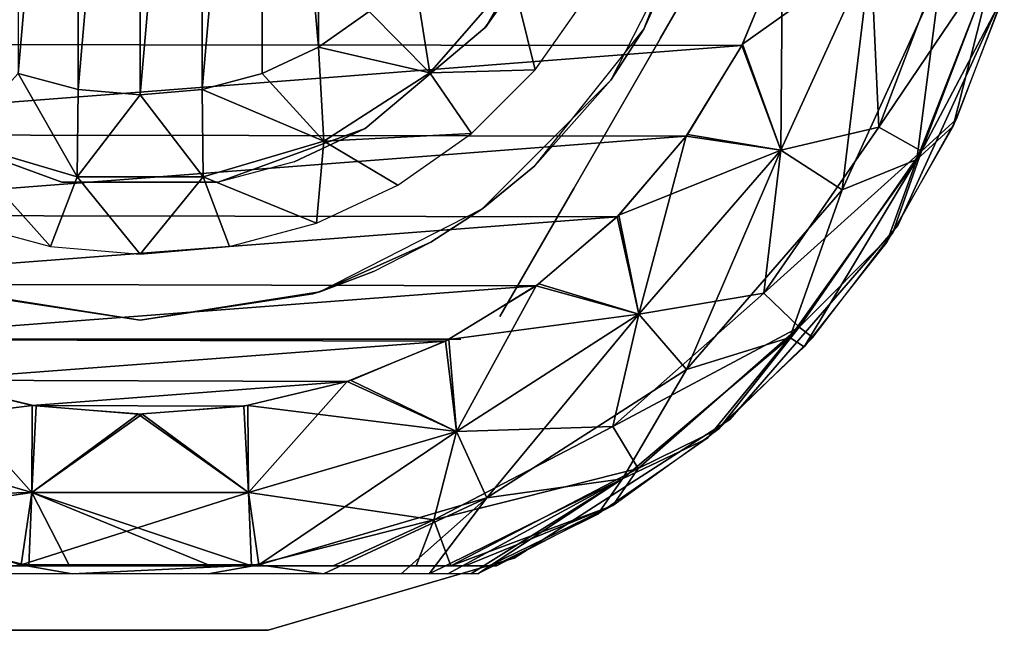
# Model space of a CAD drawing. Header units: millimetres. Extents: x -12 to 12, y -11.9 to 11.9.
# Tile 3 of 4: x -1.6 to 11.5, y -11.9 to -3.7. Entities that reach past the tile are written whole.
import ezdxf

# ---------------------------------------------------------------- set-up
doc = ezdxf.new("R2010")
doc.units = ezdxf.units.MM
doc.header["$LTSCALE"] = 101.851852
for name, color, linetype in [('1', 7, 'CONTINUOUS'), ('11', 7, 'CONTINUOUS'), ('12', 7, 'CONTINUOUS'), ('15', 7, 'CONTINUOUS'), ('17', 7, 'CONTINUOUS'), ('19', 7, 'CONTINUOUS'), ('20', 7, 'CONTINUOUS'), ('21', 7, 'CONTINUOUS'), ('3', 7, 'CONTINUOUS'), ('5', 7, 'CONTINUOUS'), ('7', 7, 'CONTINUOUS')]:
    doc.layers.add(name, color=color, linetype=linetype)

msp = doc.modelspace()

# ---------------------------------------------------------------- linework, layer by layer
at = {"layer": '1', "color": 3, "linetype": 'Continuous'}
for points in [[(-4.75, -11.02, 14.5), (4.219, -11.02, 12.5), (-4.652, -11.02, 14.978), (-4.75, -11.02, 14.5)], [(-4.75, -11.02, 12.5), (4.219, -11.02, 12.5), (-4.75, -11.02, 14.5), (-4.75, -11.02, 12.5)], [(-4.652, -11.02, 14.978), (4.219, -11.02, 12.5), (-4.329, -11.02, 15.467), (-4.652, -11.02, 14.978)], [(-4.329, -11.02, 15.467), (4.219, -11.02, 12.5), (-4.139, -11.02, 15.648), (-4.329, -11.02, 15.467)], [(-4.139, -11.02, 15.648), (4.219, -11.02, 12.5), (-3.677, -11.02, 15.967), (-4.139, -11.02, 15.648)], [(-3.677, -11.02, 15.967), (4.219, -11.02, 12.5), (-2.574, -11.02, 16.406), (-3.677, -11.02, 15.967)], [(-2.574, -11.02, 16.406), (4.219, -11.02, 12.5), (-1.484, -11.02, 16.623), (-2.574, -11.02, 16.406)], [(-1.484, -11.02, 16.623), (4.219, -11.02, 12.5), (-0.941, -11.02, 16.681), (-1.484, -11.02, 16.623)], [(-0.941, -11.02, 16.681), (4.219, -11.02, 12.5), (0.941, -11.02, 16.681), (-0.941, -11.02, 16.681)], [(0.941, -11.02, 16.681), (4.219, -11.02, 12.5), (1.484, -11.02, 16.623), (0.941, -11.02, 16.681)], [(1.484, -11.02, 16.623), (4.219, -11.02, 12.5), (2.574, -11.02, 16.406), (1.484, -11.02, 16.623)], [(2.574, -11.02, 16.406), (4.219, -11.02, 12.5), (3.677, -11.02, 15.967), (2.574, -11.02, 16.406)], [(3.677, -11.02, 15.967), (4.219, -11.02, 12.5), (4.139, -11.02, 15.648), (3.677, -11.02, 15.967)], [(4.139, -11.02, 15.648), (4.219, -11.02, 12.5), (4.329, -11.02, 15.467), (4.139, -11.02, 15.648)], [(4.329, -11.02, 15.467), (4.219, -11.02, 12.5), (4.449, -11.02, 12.519), (4.329, -11.02, 15.467)], [(4.609, -11.02, 12.562), (4.329, -11.02, 15.467), (4.449, -11.02, 12.519), (4.609, -11.02, 12.562)], [(4.652, -11.02, 14.978), (4.329, -11.02, 15.467), (4.609, -11.02, 12.562), (4.652, -11.02, 14.978)], [(4.713, -11.02, 12.625), (4.652, -11.02, 14.978), (4.609, -11.02, 12.562), (4.713, -11.02, 12.625)], [(4.75, -11.02, 12.7), (4.652, -11.02, 14.978), (4.713, -11.02, 12.625), (4.75, -11.02, 12.7)], [(4.75, -11.02, 14.5), (4.652, -11.02, 14.978), (4.75, -11.02, 12.7), (4.75, -11.02, 14.5)]]:
    msp.add_3dface(points, dxfattribs=at)
at = {"layer": '11', "color": 8, "linetype": 'Continuous', "true_color": 0x787878}
for points in [[(-0.003, -8, 24.987), (-2.303, -8, 26.9), (-2.303, -8, 25.1), (-0.003, -8, 24.987)], [(0.003, -8, 27.013), (-2.303, -8, 26.9), (-0.003, -8, 24.987), (0.003, -8, 27.013)], [(2.303, -8, 25.1), (0.003, -8, 27.013), (-0.003, -8, 24.987), (2.303, -8, 25.1)], [(2.303, -8, 26.9), (0.003, -8, 27.013), (2.303, -8, 25.1), (2.303, -8, 26.9)], [(4.272, -8, 25.1), (2.303, -8, 26.9), (2.303, -8, 25.1), (4.272, -8, 25.1)], [(4.272, -8, 26.9), (2.303, -8, 26.9), (4.272, -8, 25.1), (4.272, -8, 26.9)]]:
    msp.add_3dface(points, dxfattribs=at)
at = {"layer": '12', "color": 8, "linetype": 'Continuous', "true_color": 0x787878}
for points in [[(8.08, -2.006, 25.1), (6.93, -3.997, 27.013), (6.927, -4.002, 24.987), (8.08, -2.006, 25.1)], [(8.08, -2.006, 26.9), (6.93, -3.997, 27.013), (8.08, -2.006, 25.1), (8.08, -2.006, 26.9)], [(6.93, -3.997, 27.013), (5.777, -5.994, 26.9), (6.927, -4.002, 24.987), (6.93, -3.997, 27.013)], [(6.927, -4.002, 24.987), (5.777, -5.994, 26.9), (5.777, -5.994, 25.1), (6.927, -4.002, 24.987)], [(4.792, -7.7, 26.9), (4.792, -7.7, 25.1), (5.777, -5.994, 25.1), (4.792, -7.7, 26.9)], [(5.777, -5.994, 26.9), (4.792, -7.7, 26.9), (5.777, -5.994, 25.1), (5.777, -5.994, 26.9)]]:
    msp.add_3dface(points, dxfattribs=at)
at = {"layer": '15', "color": 8, "linetype": 'Continuous', "true_color": 0x787878}
for points in [[(7.56, -1.706, 27.5), (7.371, -2.395, 32.5), (6.712, -3.875, 27.5), (7.56, -1.706, 27.5)], [(7.371, -2.395, 32.5), (6.27, -4.555, 32.5), (6.712, -3.875, 27.5), (7.371, -2.395, 32.5)], [(6.712, -3.875, 27.5), (6.27, -4.555, 32.5), (5.257, -5.694, 27.5), (6.712, -3.875, 27.5)], [(6.27, -4.555, 32.5), (4.555, -6.27, 32.5), (5.257, -5.694, 27.5), (6.27, -4.555, 32.5)], [(5.257, -5.694, 27.5), (4.555, -6.27, 32.5), (4.594, -6.241, 27.5), (5.257, -5.694, 27.5)], [(4.555, -6.27, 32.5), (2.395, -7.371, 32.5), (3.875, -6.712, 27.5), (4.555, -6.27, 32.5)], [(4.594, -6.241, 27.5), (4.555, -6.27, 32.5), (3.875, -6.712, 27.5), (4.594, -6.241, 27.5)], [(3.875, -6.712, 27.5), (2.395, -7.371, 32.5), (3.108, -7.1, 27.5), (3.875, -6.712, 27.5)], [(3.108, -7.1, 27.5), (2.395, -7.371, 32.5), (2.303, -7.4, 27.5), (3.108, -7.1, 27.5)], [(0, -7.75, 32.5), (-2.395, -7.371, 32.5), (0, -7.75, 27.5), (0, -7.75, 32.5)], [(0, -7.75, 27.5), (-2.395, -7.371, 32.5), (-2.303, -7.4, 27.5), (0, -7.75, 27.5)], [(2.395, -7.371, 32.5), (0, -7.75, 32.5), (2.303, -7.4, 27.5), (2.395, -7.371, 32.5)], [(2.303, -7.4, 27.5), (0, -7.75, 32.5), (0, -7.75, 27.5), (2.303, -7.4, 27.5)]]:
    msp.add_3dface(points, dxfattribs=at)
at = {"layer": '17', "color": 8, "linetype": 'Continuous', "true_color": 0x787878}
for points in [[(3.638, -3.055, 35.5), (3.052, -3.64, 35.5), (3.862, -4.457, 35.272), (3.638, -3.055, 35.5)], [(4.962, -3.189, 35.272), (3.638, -3.055, 35.5), (3.862, -4.457, 35.272), (4.962, -3.189, 35.272)], [(4.962, -3.189, 35.272), (3.862, -4.457, 35.272), (5.264, -4.417, 34.621), (4.962, -3.189, 35.272)], [(5.951, -3.436, 34.621), (4.962, -3.189, 35.272), (5.264, -4.417, 34.621), (5.951, -3.436, 34.621)], [(3.052, -3.64, 35.5), (2.375, -4.114, 35.5), (3.862, -4.457, 35.272), (3.052, -3.64, 35.5)], [(2.375, -4.114, 35.5), (1.626, -4.463, 35.5), (2.45, -5.365, 35.272), (2.375, -4.114, 35.5)], [(3.862, -4.457, 35.272), (2.375, -4.114, 35.5), (2.45, -5.365, 35.272), (3.862, -4.457, 35.272)], [(3.862, -4.457, 35.272), (2.45, -5.365, 35.272), (4.417, -5.264, 34.621), (3.862, -4.457, 35.272)], [(5.264, -4.417, 34.621), (3.862, -4.457, 35.272), (4.417, -5.264, 34.621), (5.264, -4.417, 34.621)], [(-0.839, -5.838, 35.272), (-1.625, -4.463, 35.5), (-2.45, -5.365, 35.272), (-0.839, -5.838, 35.272)], [(-0.823, -4.678, 35.5), (-1.625, -4.463, 35.5), (-0.839, -5.838, 35.272), (-0.823, -4.678, 35.5)], [(1.626, -4.463, 35.5), (0.827, -4.677, 35.5), (2.45, -5.365, 35.272), (1.626, -4.463, 35.5)], [(0.002, -4.75, 35.5), (-0.823, -4.678, 35.5), (-0.839, -5.838, 35.272), (0.002, -4.75, 35.5)], [(0.827, -4.677, 35.5), (0.002, -4.75, 35.5), (0.839, -5.838, 35.272), (0.827, -4.677, 35.5)], [(2.45, -5.365, 35.272), (0.827, -4.677, 35.5), (0.839, -5.838, 35.272), (2.45, -5.365, 35.272)], [(0.839, -5.838, 35.272), (0.002, -4.75, 35.5), (-0.839, -5.838, 35.272), (0.839, -5.838, 35.272)], [(-0.839, -5.838, 35.272), (-2.45, -5.365, 35.272), (-1.193, -6.767, 34.621), (-0.839, -5.838, 35.272)], [(-1.193, -6.767, 34.621), (-2.45, -5.365, 35.272), (-2.35, -6.457, 34.621), (-1.193, -6.767, 34.621)], [(2.45, -5.365, 35.272), (0.839, -5.838, 35.272), (2.35, -6.457, 34.621), (2.45, -5.365, 35.272)], [(3.436, -5.951, 34.621), (2.45, -5.365, 35.272), (2.35, -6.457, 34.621), (3.436, -5.951, 34.621)], [(4.417, -5.264, 34.621), (2.45, -5.365, 35.272), (3.436, -5.951, 34.621), (4.417, -5.264, 34.621)], [(0, -6.871, 34.621), (-0.839, -5.838, 35.272), (-1.193, -6.767, 34.621), (0, -6.871, 34.621)], [(0.839, -5.838, 35.272), (-0.839, -5.838, 35.272), (0, -6.871, 34.621), (0.839, -5.838, 35.272)], [(1.193, -6.767, 34.621), (0.839, -5.838, 35.272), (0, -6.871, 34.621), (1.193, -6.767, 34.621)], [(2.35, -6.457, 34.621), (0.839, -5.838, 35.272), (1.193, -6.767, 34.621), (2.35, -6.457, 34.621)]]:
    msp.add_3dface(points, dxfattribs=at)
at = {"layer": '19', "color": 250, "linetype": 'Continuous', "true_color": 0x1c1c1c}
for points in [[(11.514, -3.381, 12.5), (10.095, -6.488, 12.5), (11.514, -3.381, -1513.5), (11.514, -3.381, 12.5)], [(11.514, -3.381, -1513.5), (10.095, -6.488, 12.5), (10.095, -6.488, -1513.5), (11.514, -3.381, -1513.5)], [(10.095, -6.488, 12.5), (7.858, -9.069, 12.5), (10.095, -6.488, -1513.5), (10.095, -6.488, 12.5)], [(10.095, -6.488, -1513.5), (7.858, -9.069, 12.5), (7.858, -9.069, -1513.5), (10.095, -6.488, -1513.5)], [(7.858, -9.069, 12.5), (4.985, -10.916, 12.5), (7.858, -9.069, -1513.5), (7.858, -9.069, 12.5)], [(7.858, -9.069, -1513.5), (4.985, -10.916, 12.5), (4.985, -10.916, -1513.5), (7.858, -9.069, -1513.5)], [(4.985, -10.916, -1513.5), (1.708, -11.878, 12.5), (1.708, -11.878, -1513.5), (4.985, -10.916, -1513.5)], [(4.985, -10.916, 12.5), (1.708, -11.878, 12.5), (4.985, -10.916, -1513.5), (4.985, -10.916, 12.5)], [(1.708, -11.878, -1513.5), (-1.708, -11.878, 12.5), (-1.708, -11.878, -1513.5), (1.708, -11.878, -1513.5)], [(1.708, -11.878, 12.5), (-1.708, -11.878, 12.5), (1.708, -11.878, -1513.5), (1.708, -11.878, 12.5)]]:
    msp.add_3dface(points, dxfattribs=at)
at = {"layer": '20', "color": 3, "linetype": 'Continuous'}
for points in [[(-8.025, -4.074, -1518.5), (-8.562, -2.773, -1518.5), (8.558, -2.786, -1518.5), (-8.025, -4.074, -1518.5)], [(8.015, -4.093, -1518.5), (-8.025, -4.074, -1518.5), (8.558, -2.786, -1518.5), (8.015, -4.093, -1518.5)], [(-7.291, -5.276, -1518.5), (-8.025, -4.074, -1518.5), (8.015, -4.093, -1518.5), (-7.291, -5.276, -1518.5)], [(7.275, -5.299, -1518.5), (-7.291, -5.276, -1518.5), (8.015, -4.093, -1518.5), (7.275, -5.299, -1518.5)], [(-6.379, -6.349, -1518.5), (-7.291, -5.276, -1518.5), (7.275, -5.299, -1518.5), (-6.379, -6.349, -1518.5)], [(6.354, -6.374, -1518.5), (-6.379, -6.349, -1518.5), (7.275, -5.299, -1518.5), (6.354, -6.374, -1518.5)], [(-5.311, -7.266, -1518.5), (-6.379, -6.349, -1518.5), (6.354, -6.374, -1518.5), (-5.311, -7.266, -1518.5)], [(5.277, -7.291, -1518.5), (-5.311, -7.266, -1518.5), (6.354, -6.374, -1518.5), (5.277, -7.291, -1518.5)], [(-4.113, -8.005, -1518.5), (-5.311, -7.266, -1518.5), (5.277, -7.291, -1518.5), (-4.113, -8.005, -1518.5)], [(4.069, -8.028, -1518.5), (-4.113, -8.005, -1518.5), (5.277, -7.291, -1518.5), (4.069, -8.028, -1518.5)], [(-2.812, -8.549, -1518.5), (-4.113, -8.005, -1518.5), (4.069, -8.028, -1518.5), (-2.812, -8.549, -1518.5)], [(2.76, -8.566, -1518.5), (-2.812, -8.549, -1518.5), (4.069, -8.028, -1518.5), (2.76, -8.566, -1518.5)], [(-1.438, -8.884, -1518.5), (-2.812, -8.549, -1518.5), (2.76, -8.566, -1518.5), (-1.438, -8.884, -1518.5)], [(1.383, -8.893, -1518.5), (-1.438, -8.884, -1518.5), (2.76, -8.566, -1518.5), (1.383, -8.893, -1518.5)], [(-0.027, -9, -1518.5), (-1.438, -8.884, -1518.5), (1.383, -8.893, -1518.5), (-0.027, -9, -1518.5)]]:
    msp.add_3dface(points, dxfattribs=at)
at = {"layer": '21', "color": 3, "linetype": 'Continuous'}
for points in [[(8.015, -4.093, -1518.5), (8.558, -2.786, -1518.5), (8.535, -5.485, -1518.273), (8.015, -4.093, -1518.5)], [(8.535, -5.485, -1518.273), (8.558, -2.786, -1518.5), (9.735, -2.858, -1518.273), (8.535, -5.485, -1518.273)], [(9.355, -6.012, -1517.622), (8.535, -5.485, -1518.273), (9.735, -2.858, -1518.273), (9.355, -6.012, -1517.622)], [(10.67, -3.133, -1517.622), (9.355, -6.012, -1517.622), (9.735, -2.858, -1518.273), (10.67, -3.133, -1517.622)], [(11.411, -2.892, -1516.648), (10.35, -5.608, -1516.648), (10.67, -3.133, -1517.622), (11.411, -2.892, -1516.648)], [(11.411, -2.892, -1516.648), (10.832, -5.164, -1515.5), (10.35, -5.608, -1516.648), (11.411, -2.892, -1516.648)], [(11.476, -3.507, -1515.5), (10.832, -5.164, -1515.5), (11.411, -2.892, -1516.648), (11.476, -3.507, -1515.5)], [(10.67, -3.133, -1517.622), (10.35, -5.608, -1516.648), (9.355, -6.012, -1517.622), (10.67, -3.133, -1517.622)], [(7.275, -5.299, -1518.5), (8.015, -4.093, -1518.5), (8.535, -5.485, -1518.273), (7.275, -5.299, -1518.5)], [(10.832, -5.164, -1515.5), (9.95, -6.708, -1515.5), (10.35, -5.608, -1516.648), (10.832, -5.164, -1515.5)], [(6.354, -6.374, -1518.5), (7.275, -5.299, -1518.5), (6.644, -7.668, -1518.273), (6.354, -6.374, -1518.5)], [(6.644, -7.668, -1518.273), (7.275, -5.299, -1518.5), (8.535, -5.485, -1518.273), (6.644, -7.668, -1518.273)], [(7.282, -8.404, -1517.622), (6.644, -7.668, -1518.273), (8.535, -5.485, -1518.273), (7.282, -8.404, -1517.622)], [(9.355, -6.012, -1517.622), (7.282, -8.404, -1517.622), (8.535, -5.485, -1518.273), (9.355, -6.012, -1517.622)], [(10.35, -5.608, -1516.648), (8.655, -7.979, -1516.648), (9.355, -6.012, -1517.622), (10.35, -5.608, -1516.648)], [(10.35, -5.608, -1516.648), (8.849, -8.105, -1515.5), (8.655, -7.979, -1516.648), (10.35, -5.608, -1516.648)], [(9.95, -6.708, -1515.5), (8.849, -8.105, -1515.5), (10.35, -5.608, -1516.648), (9.95, -6.708, -1515.5)], [(9.355, -6.012, -1517.622), (8.655, -7.979, -1516.648), (7.282, -8.404, -1517.622), (9.355, -6.012, -1517.622)], [(5.277, -7.291, -1518.5), (6.354, -6.374, -1518.5), (6.644, -7.668, -1518.273), (5.277, -7.291, -1518.5)], [(4.069, -8.028, -1518.5), (5.277, -7.291, -1518.5), (4.215, -9.229, -1518.273), (4.069, -8.028, -1518.5)], [(4.215, -9.229, -1518.273), (5.277, -7.291, -1518.5), (6.644, -7.668, -1518.273), (4.215, -9.229, -1518.273)], [(4.62, -10.116, -1517.622), (4.215, -9.229, -1518.273), (6.644, -7.668, -1518.273), (4.62, -10.116, -1517.622)], [(7.282, -8.404, -1517.622), (4.62, -10.116, -1517.622), (6.644, -7.668, -1518.273), (7.282, -8.404, -1517.622)], [(8.655, -7.979, -1516.648), (6.429, -9.861, -1516.648), (7.282, -8.404, -1517.622), (8.655, -7.979, -1516.648)], [(8.655, -7.979, -1516.648), (7.555, -9.323, -1515.5), (6.429, -9.861, -1516.648), (8.655, -7.979, -1516.648)], [(8.849, -8.105, -1515.5), (7.555, -9.323, -1515.5), (8.655, -7.979, -1516.648), (8.849, -8.105, -1515.5)], [(2.76, -8.566, -1518.5), (4.069, -8.028, -1518.5), (4.215, -9.229, -1518.273), (2.76, -8.566, -1518.5)], [(7.282, -8.404, -1517.622), (6.429, -9.861, -1516.648), (4.62, -10.116, -1517.622), (7.282, -8.404, -1517.622)], [(-2.812, -8.549, -1518.5), (-1.438, -8.884, -1518.5), (-4.215, -9.229, -1518.273), (-2.812, -8.549, -1518.5)], [(1.383, -8.893, -1518.5), (2.76, -8.566, -1518.5), (1.444, -10.043, -1518.273), (1.383, -8.893, -1518.5)], [(1.444, -10.043, -1518.273), (2.76, -8.566, -1518.5), (4.215, -9.229, -1518.273), (1.444, -10.043, -1518.273)], [(-4.215, -9.229, -1518.273), (-1.438, -8.884, -1518.5), (-1.444, -10.043, -1518.273), (-4.215, -9.229, -1518.273)], [(-1.438, -8.884, -1518.5), (-0.027, -9, -1518.5), (-1.444, -10.043, -1518.273), (-1.438, -8.884, -1518.5)], [(-0.027, -9, -1518.5), (1.383, -8.893, -1518.5), (1.444, -10.043, -1518.273), (-0.027, -9, -1518.5)], [(-1.444, -10.043, -1518.273), (-0.027, -9, -1518.5), (1.444, -10.043, -1518.273), (-1.444, -10.043, -1518.273)], [(-4.62, -10.116, -1517.622), (-4.215, -9.229, -1518.273), (-1.444, -10.043, -1518.273), (-4.62, -10.116, -1517.622)], [(1.583, -11.007, -1517.622), (1.444, -10.043, -1518.273), (4.215, -9.229, -1518.273), (1.583, -11.007, -1517.622)], [(4.62, -10.116, -1517.622), (1.583, -11.007, -1517.622), (4.215, -9.229, -1518.273), (4.62, -10.116, -1517.622)], [(7.555, -9.323, -1515.5), (6.094, -10.337, -1515.5), (6.429, -9.861, -1516.648), (7.555, -9.323, -1515.5)], [(3.85, -11.124, -1516.648), (6.429, -9.861, -1516.648), (4.101, -11.124, -1516.418), (3.85, -11.124, -1516.648)], [(6.429, -9.861, -1516.648), (3.85, -11.124, -1516.648), (4.62, -10.116, -1517.622), (6.429, -9.861, -1516.648)], [(4.101, -11.124, -1516.418), (6.429, -9.861, -1516.648), (4.407, -11.124, -1515.955), (4.101, -11.124, -1516.418)], [(6.429, -9.861, -1516.648), (4.5, -11.124, -1515.5), (4.407, -11.124, -1515.955), (6.429, -9.861, -1516.648)], [(6.094, -10.337, -1515.5), (4.5, -11.124, -1515.5), (6.429, -9.861, -1516.648), (6.094, -10.337, -1515.5)], [(-1.583, -11.007, -1517.622), (-4.62, -10.116, -1517.622), (-1.444, -10.043, -1518.273), (-1.583, -11.007, -1517.622)], [(1.583, -11.007, -1517.622), (-1.583, -11.007, -1517.622), (1.444, -10.043, -1518.273), (1.583, -11.007, -1517.622)], [(-1.583, -11.007, -1517.622), (-1.444, -10.043, -1518.273), (1.444, -10.043, -1518.273), (-1.583, -11.007, -1517.622)], [(-4.62, -10.116, -1517.622), (-1.583, -11.007, -1517.622), (-2.442, -11.124, -1517.314), (-4.62, -10.116, -1517.622)], [(1.583, -11.007, -1517.622), (4.62, -10.116, -1517.622), (2.442, -11.124, -1517.314), (1.583, -11.007, -1517.622)], [(4.62, -10.116, -1517.622), (3.477, -11.124, -1516.897), (2.442, -11.124, -1517.314), (4.62, -10.116, -1517.622)], [(3.85, -11.124, -1516.648), (3.477, -11.124, -1516.897), (4.62, -10.116, -1517.622), (3.85, -11.124, -1516.648)], [(-2.442, -11.124, -1517.314), (-1.583, -11.007, -1517.622), (-0.905, -11.124, -1517.581), (-2.442, -11.124, -1517.314)], [(-1.583, -11.007, -1517.622), (1.583, -11.007, -1517.622), (-0.905, -11.124, -1517.581), (-1.583, -11.007, -1517.622)], [(-0.905, -11.124, -1517.581), (1.583, -11.007, -1517.622), (0.905, -11.124, -1517.581), (-0.905, -11.124, -1517.581)], [(0.905, -11.124, -1517.581), (1.583, -11.007, -1517.622), (2.442, -11.124, -1517.314), (0.905, -11.124, -1517.581)]]:
    msp.add_3dface(points, dxfattribs=at)
at = {"layer": '3', "color": 3, "linetype": 'Continuous'}
for points in [[(10.796, -2.667, 16.622), (9.735, -2.858, 17.273), (9.841, -5.179, 16.622), (10.796, -2.667, 16.622)], [(10.796, -2.667, 16.622), (9.841, -5.179, 16.622), (11.426, -2.832, 15.648), (10.796, -2.667, 16.622)], [(8.025, -4.075, 17.5), (9.735, -2.858, 17.273), (8.562, -2.773, 17.5), (8.025, -4.075, 17.5)], [(8.535, -5.485, 17.273), (9.735, -2.858, 17.273), (8.025, -4.075, 17.5), (8.535, -5.485, 17.273)], [(9.735, -2.858, 17.273), (8.535, -5.485, 17.273), (9.841, -5.179, 16.622), (9.735, -2.858, 17.273)], [(11.426, -2.832, 15.648), (9.841, -5.179, 16.622), (10.409, -5.498, 15.648), (11.426, -2.832, 15.648)], [(11.426, -2.832, 15.648), (10.409, -5.498, 15.648), (11.496, -3.442, 14.5), (11.426, -2.832, 15.648)], [(11.496, -3.442, 14.5), (10.409, -5.498, 15.648), (10.875, -5.073, 14.5), (11.496, -3.442, 14.5)], [(7.291, -5.276, 17.5), (8.535, -5.485, 17.273), (8.025, -4.075, 17.5), (7.291, -5.276, 17.5)], [(10.875, -5.073, 14.5), (10.409, -5.498, 15.648), (10.025, -6.595, 14.5), (10.875, -5.073, 14.5)], [(9.841, -5.179, 16.622), (8.312, -7.388, 16.622), (10.409, -5.498, 15.648), (9.841, -5.179, 16.622)], [(9.841, -5.179, 16.622), (8.535, -5.485, 17.273), (8.312, -7.388, 16.622), (9.841, -5.179, 16.622)], [(6.379, -6.349, 17.5), (8.535, -5.485, 17.273), (7.291, -5.276, 17.5), (6.379, -6.349, 17.5)], [(6.644, -7.668, 17.273), (8.535, -5.485, 17.273), (6.379, -6.349, 17.5), (6.644, -7.668, 17.273)], [(8.535, -5.485, 17.273), (6.644, -7.668, 17.273), (8.312, -7.388, 16.622), (8.535, -5.485, 17.273)], [(10.409, -5.498, 15.648), (8.312, -7.388, 16.622), (8.78, -7.841, 15.648), (10.409, -5.498, 15.648)], [(10.409, -5.498, 15.648), (8.78, -7.841, 15.648), (10.025, -6.595, 14.5), (10.409, -5.498, 15.648)], [(5.311, -7.266, 17.5), (6.644, -7.668, 17.273), (6.379, -6.349, 17.5), (5.311, -7.266, 17.5)], [(10.025, -6.595, 14.5), (8.78, -7.841, 15.648), (8.963, -7.979, 14.5), (10.025, -6.595, 14.5)], [(4.113, -8.005, 17.5), (6.644, -7.668, 17.273), (5.311, -7.266, 17.5), (4.113, -8.005, 17.5)], [(8.312, -7.388, 16.622), (6.297, -9.166, 16.622), (8.78, -7.841, 15.648), (8.312, -7.388, 16.622)], [(8.312, -7.388, 16.622), (6.644, -7.668, 17.273), (6.297, -9.166, 16.622), (8.312, -7.388, 16.622)], [(4.215, -9.229, 17.273), (6.644, -7.668, 17.273), (4.113, -8.005, 17.5), (4.215, -9.229, 17.273)], [(6.644, -7.668, 17.273), (4.215, -9.229, 17.273), (6.297, -9.166, 16.622), (6.644, -7.668, 17.273)], [(8.78, -7.841, 15.648), (6.297, -9.166, 16.622), (6.636, -9.723, 15.648), (8.78, -7.841, 15.648)], [(8.78, -7.841, 15.648), (6.636, -9.723, 15.648), (7.712, -9.194, 14.5), (8.78, -7.841, 15.648)], [(8.963, -7.979, 14.5), (8.78, -7.841, 15.648), (7.712, -9.194, 14.5), (8.963, -7.979, 14.5)], [(2.811, -8.55, 17.5), (4.215, -9.229, 17.273), (4.113, -8.005, 17.5), (2.811, -8.55, 17.5)], [(-4.215, -9.229, 17.273), (-1.444, -10.043, 17.273), (-2.761, -8.566, 17.5), (-4.215, -9.229, 17.273)], [(-2.761, -8.566, 17.5), (-1.444, -10.043, 17.273), (-1.385, -8.893, 17.5), (-2.761, -8.566, 17.5)], [(1.436, -8.885, 17.5), (4.215, -9.229, 17.273), (2.811, -8.55, 17.5), (1.436, -8.885, 17.5)], [(-1.385, -8.893, 17.5), (-1.444, -10.043, 17.273), (0.026, -9, 17.5), (-1.385, -8.893, 17.5)], [(0.026, -9, 17.5), (1.444, -10.043, 17.273), (1.436, -8.885, 17.5), (0.026, -9, 17.5)], [(1.444, -10.043, 17.273), (4.215, -9.229, 17.273), (1.436, -8.885, 17.5), (1.444, -10.043, 17.273)], [(-1.444, -10.043, 17.273), (1.444, -10.043, 17.273), (0.026, -9, 17.5), (-1.444, -10.043, 17.273)], [(6.297, -9.166, 16.622), (4.215, -9.229, 17.273), (3.915, -10.409, 16.622), (6.297, -9.166, 16.622)], [(6.297, -9.166, 16.622), (3.915, -10.409, 16.622), (6.636, -9.723, 15.648), (6.297, -9.166, 16.622)], [(-4.215, -9.229, 17.273), (-3.915, -10.409, 16.622), (-1.444, -10.043, 17.273), (-4.215, -9.229, 17.273)], [(4.215, -9.229, 17.273), (1.444, -10.043, 17.273), (3.915, -10.409, 16.622), (4.215, -9.229, 17.273)], [(7.712, -9.194, 14.5), (6.636, -9.723, 15.648), (6.297, -10.215, 14.5), (7.712, -9.194, 14.5)], [(3.915, -10.409, 16.622), (4.139, -11.02, 15.648), (6.636, -9.723, 15.648), (3.915, -10.409, 16.622)], [(6.636, -9.723, 15.648), (4.139, -11.02, 15.648), (6.297, -10.215, 14.5), (6.636, -9.723, 15.648)], [(-3.915, -10.409, 16.622), (-1.484, -11.02, 16.623), (-1.444, -10.043, 17.273), (-3.915, -10.409, 16.622)], [(-1.484, -11.02, 16.623), (-0.941, -11.02, 16.681), (-1.444, -10.043, 17.273), (-1.484, -11.02, 16.623)], [(-0.941, -11.02, 16.681), (0.941, -11.02, 16.681), (-1.444, -10.043, 17.273), (-0.941, -11.02, 16.681)], [(0.941, -11.02, 16.681), (1.484, -11.02, 16.623), (-1.444, -10.043, 17.273), (0.941, -11.02, 16.681)], [(-1.444, -10.043, 17.273), (1.484, -11.02, 16.623), (1.444, -10.043, 17.273), (-1.444, -10.043, 17.273)], [(1.444, -10.043, 17.273), (1.484, -11.02, 16.623), (3.915, -10.409, 16.622), (1.444, -10.043, 17.273)], [(4.139, -11.02, 15.648), (4.329, -11.02, 15.467), (6.297, -10.215, 14.5), (4.139, -11.02, 15.648)], [(4.329, -11.02, 15.467), (4.652, -11.02, 14.978), (6.297, -10.215, 14.5), (4.329, -11.02, 15.467)], [(4.652, -11.02, 14.978), (4.75, -11.02, 14.5), (6.297, -10.215, 14.5), (4.652, -11.02, 14.978)], [(-2.574, -11.02, 16.406), (-1.484, -11.02, 16.623), (-3.915, -10.409, 16.622), (-2.574, -11.02, 16.406)], [(1.484, -11.02, 16.623), (2.574, -11.02, 16.406), (3.915, -10.409, 16.622), (1.484, -11.02, 16.623)], [(2.574, -11.02, 16.406), (3.677, -11.02, 15.967), (3.915, -10.409, 16.622), (2.574, -11.02, 16.406)], [(3.677, -11.02, 15.967), (4.139, -11.02, 15.648), (3.915, -10.409, 16.622), (3.677, -11.02, 15.967)]]:
    msp.add_3dface(points, dxfattribs=at)
at = {"layer": '5', "color": 8, "linetype": 'Continuous', "true_color": 0x787878}
for points in [[(-0.002, 4.75, 35.5), (-0.827, 4.677, 35.5), (-0.823, -4.678, 35.5), (-0.002, 4.75, 35.5)], [(0.002, -4.75, 35.5), (-0.002, 4.75, 35.5), (-0.823, -4.678, 35.5), (0.002, -4.75, 35.5)], [(0.823, 4.678, 35.5), (-0.002, 4.75, 35.5), (0.002, -4.75, 35.5), (0.823, 4.678, 35.5)], [(-0.827, 4.677, 35.5), (-1.626, 4.463, 35.5), (-1.625, -4.463, 35.5), (-0.827, 4.677, 35.5)], [(-0.823, -4.678, 35.5), (-0.827, 4.677, 35.5), (-1.625, -4.463, 35.5), (-0.823, -4.678, 35.5)], [(0.827, -4.677, 35.5), (0.823, 4.678, 35.5), (0.002, -4.75, 35.5), (0.827, -4.677, 35.5)], [(1.625, 4.463, 35.5), (0.823, 4.678, 35.5), (0.827, -4.677, 35.5), (1.625, 4.463, 35.5)], [(1.626, -4.463, 35.5), (1.625, 4.463, 35.5), (0.827, -4.677, 35.5), (1.626, -4.463, 35.5)], [(2.375, -4.114, 35.5), (1.625, 4.463, 35.5), (1.626, -4.463, 35.5), (2.375, -4.114, 35.5)], [(2.375, 4.113, 35.5), (1.625, 4.463, 35.5), (2.375, -4.114, 35.5), (2.375, 4.113, 35.5)], [(3.052, -3.64, 35.5), (2.375, 4.113, 35.5), (2.375, -4.114, 35.5), (3.052, -3.64, 35.5)]]:
    msp.add_3dface(points, dxfattribs=at)
at = {"layer": '7', "color": 8, "linetype": 'Continuous', "true_color": 0x787878}
for points in [[(5.638, -2.052, 21.5), (4.596, -3.857, 21.5), (5.196, -3.001, 20.5), (5.638, -2.052, 21.5)], [(5.196, -3.001, 20.5), (4.596, -3.857, 21.5), (4.595, -3.858, 20.5), (5.196, -3.001, 20.5)], [(4.595, -3.858, 20.5), (3, -5.196, 21.5), (2.999, -5.196, 20.5), (4.595, -3.858, 20.5)], [(4.596, -3.857, 21.5), (3, -5.196, 21.5), (4.595, -3.858, 20.5), (4.596, -3.857, 21.5)], [(-2.999, -5.197, 21.5), (-1.042, -5.909, 20.5), (-1.041, -5.909, 21.5), (-2.999, -5.197, 21.5)], [(-2.999, -5.197, 20.5), (-1.042, -5.909, 20.5), (-2.999, -5.197, 21.5), (-2.999, -5.197, 20.5)], [(1.04, -5.909, 20.5), (2.999, -5.196, 20.5), (1.041, -5.909, 21.5), (1.04, -5.909, 20.5)], [(1.041, -5.909, 21.5), (2.999, -5.196, 20.5), (2.051, -5.639, 21.5), (1.041, -5.909, 21.5)], [(2.999, -5.196, 20.5), (3, -5.196, 21.5), (2.051, -5.639, 21.5), (2.999, -5.196, 20.5)], [(-1.042, -5.909, 20.5), (1.04, -5.909, 20.5), (-1.041, -5.909, 21.5), (-1.042, -5.909, 20.5)], [(-1.041, -5.909, 21.5), (1.04, -5.909, 20.5), (1.041, -5.909, 21.5), (-1.041, -5.909, 21.5)]]:
    msp.add_3dface(points, dxfattribs=at)

doc.saveas('drawing.dxf')
